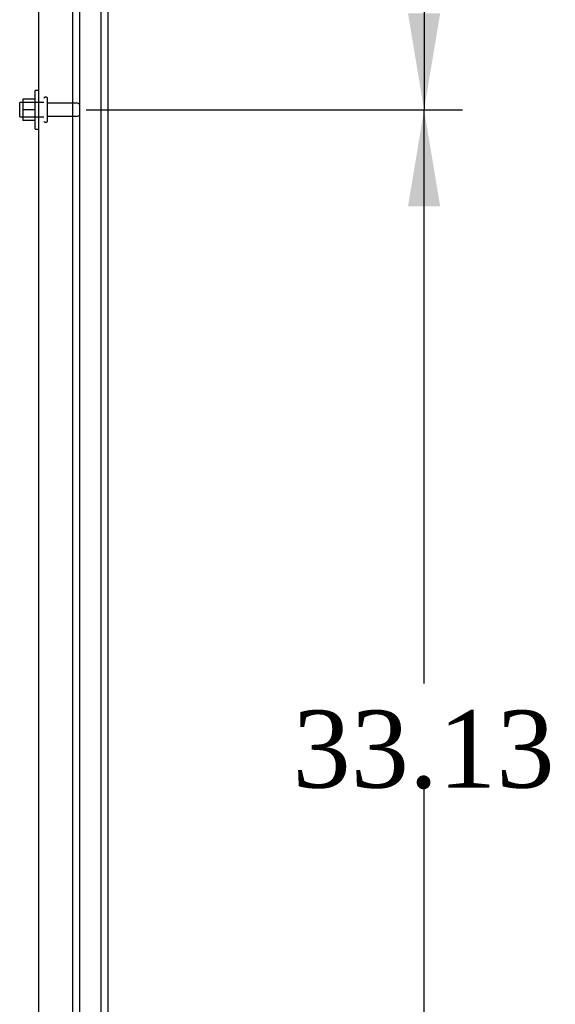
# Model space of a CAD drawing. Header units: inches. Extents: x 2 to 538, y -2 to 358.
# Tile 16 of 24: x 276 to 290, y 170 to 196. Entities that reach past the tile are written whole.
import ezdxf
from ezdxf.enums import TextEntityAlignment as Align
from ezdxf.lldxf.tags import DXFTag

# ---------------------------------------------------------------- set-up
doc = ezdxf.new("R2010")
doc.units = ezdxf.units.IN
doc.header["$MEASUREMENT"] = 0
for name, color, linetype in [('COM43135', 7, 'Continuous'), ('COM55738-23', 7, 'Continuous'), ('COM71189-4', 7, 'Continuous'), ('Default', 7, 'Continuous'), ('NTS166105', 7, 'Continuous'), ('STD26089', 7, 'Continuous'), ('WAF25059', 7, 'Continuous')]:
    doc.layers.add(name, color=color, linetype=linetype)
doc.styles.add('SEACAD_Times_New_Roman', font='times.ttf')
tags = doc.linetypes.add('HIDDEN2', pattern=[0.1875, 0.125, -0.0625]).pattern_tags.tags
tags[6:7] = [DXFTag(74, 4), DXFTag(75, 0), DXFTag(340, '0'), DXFTag(46, 0.0), DXFTag(50, 0.0), DXFTag(44, 0.0), DXFTag(45, 0.0)]
tags[4:5] = [DXFTag(74, 4), DXFTag(75, 0), DXFTag(340, '0'), DXFTag(46, 0.0), DXFTag(50, 0.0), DXFTag(44, 0.0), DXFTag(45, 0.0)]
doc.dimstyles.new('HAMMOND_(STH_-_540x360)', dxfattribs={"dimtxt": 2, "dimasz": 2.5, "dimexe": 1, "dimexo": 1, "dimgap": 0.5, "dimtad": 0, "dimtih": 1, "dimtoh": 1, "dimzin": 0, "dimdsep": 46, "dimtxsty": 'SEACAD_Times_New_Roman', "dimblk1": '_SE_FILLED', "dimblk2": '_SE_FILLED', "dimsah": 1, "dimcen": 1, "dimadec": 0, "dimazin": 0, "dimtfac": 0.8, "dimtofl": 0, "dimtmove": 0, "dimatfit": 3, "dimfxl": 1, "dimtolj": 1, "dimtzin": 0, "dimarcsym": 0})

# ---------------------------------------------------------------- blocks, each defined once
blk = doc.blocks.new('SE2')
at = {"layer": 'COM43135', "color": 7, "linetype": 'HIDDEN2'}
for p, q in [((276.995, 159.482), (276.995, 227.112)), ((277.87, 159.422), (277.87, 227.172))]:
    blk.add_line(p, q, dxfattribs=at)
at = {"layer": 'COM55738-23', "color": 7, "linetype": 'HIDDEN2'}
for p, q in [((278.057, 157.629), (278.057, 229.379)), ((278.61, 157.629), (278.61, 229.379))]:
    blk.add_line(p, q, dxfattribs=at)
at = {"layer": 'COM71189-4', "color": 7, "linetype": 'Continuous'}
blk.add_line((278.777, 229.482), (278.777, 157.547), dxfattribs=at)
at = {"layer": 'NTS166105', "color": 7, "linetype": 'HIDDEN2'}
for p, q in [((276.579, 193.571), (276.579, 193.296)), ((276.899, 193.571), (276.579, 193.571)), ((276.579, 193.296), (276.579, 193.021)), ((276.899, 193.296), (276.579, 193.296)), ((276.899, 193.021), (276.579, 193.021))]:
    blk.add_line(p, q, dxfattribs=at)
at = {"layer": 'STD26089', "color": 7, "linetype": 'HIDDEN2'}
for p, q in [((277.19, 193.622), (277.15, 193.622)), ((276.495, 193.109), (276.495, 193.484)), ((277.12, 193.484), (276.495, 193.484)), ((277.22, 193.002), (277.22, 193.592)), ((277.997, 193.463), (277.22, 193.463)), ((276.495, 193.109), (277.12, 193.109)), ((277.22, 193.131), (277.997, 193.131)), ((277.15, 192.972), (277.19, 192.972))]:
    blk.add_line(p, q, dxfattribs=at)
for centre, radius, start, end in [((277.15, 193.592), 0.03, 90, 180), ((277.19, 193.592), 0.03, 0, 90), ((277.997, 193.403), 0.06, 0, 90), ((277.997, 193.191), 0.06, 270, 0), ((277.15, 193.002), 0.03, 180, 270), ((277.19, 193.002), 0.03, 270, 0)]:
    blk.add_arc(centre, radius, start, end, dxfattribs=at)
at = {"layer": 'WAF25059', "color": 7, "linetype": 'HIDDEN2'}
for p, q in [((276.899, 192.797), (276.899, 193.797)), ((276.995, 193.797), (276.899, 193.797)), ((276.899, 192.797), (276.995, 192.797))]:
    blk.add_line(p, q, dxfattribs=at)
blk = doc.blocks.new('DMBLK4228')
at = {"layer": 'Default', "linetype": 'Continuous'}
for points in [[(287.4, 190.797), (286.983, 193.297), (286.566, 190.797)], [(287.4, 162.672), (286.566, 162.672), (286.983, 160.172)]]:
    blk.add_hatch(color=7, dxfattribs=at).paths.add_polyline_path(points)
at = {"layer": 'Default', "color": 7, "linetype": 'Continuous'}
for p, q in [((278.22, 193.297), (287.983, 193.297)), ((286.983, 178.434), (286.983, 193.297)), ((286.983, 160.172), (286.983, 175.734)), ((278.22, 160.172), (287.983, 160.172))]:
    blk.add_line(p, q, dxfattribs=at)
at = {"layer": 'Default', "color": 7, "linetype": 'Continuous', "style": 'SEACAD_Times_New_Roman'}
blk.add_text('33.13', height=2, dxfattribs=at).set_placement((283.571, 177.734), align=Align.TOP_LEFT)
blk = doc.blocks.new('_SE_FILLED')
at = {"color": 0}
blk.add_line((0, 0), (-1, 0), dxfattribs=at)
blk.add_solid([(0, 0), (-1, -0.1665), (-1, 0.1665), (0, 0)], dxfattribs=at)
blk = doc.blocks.new('DMBLK4233')
at = {"layer": 'Default', "linetype": 'Continuous'}
for points in [[(287.4, 223.922), (286.983, 226.422), (286.566, 223.922)], [(287.4, 195.797), (286.566, 195.797), (286.983, 193.297)]]:
    blk.add_hatch(color=7, dxfattribs=at).paths.add_polyline_path(points)
at = {"layer": 'Default', "color": 7, "linetype": 'Continuous'}
for p, q in [((278.22, 226.422), (287.983, 226.422)), ((286.983, 226.422), (286.983, 211.559)), ((286.983, 208.859), (286.983, 193.297)), ((278.22, 193.297), (287.983, 193.297))]:
    blk.add_line(p, q, dxfattribs=at)
at = {"layer": 'Default', "color": 7, "linetype": 'Continuous', "style": 'SEACAD_Times_New_Roman'}
blk.add_text('33.13', height=2, dxfattribs=at).set_placement((283.571, 210.859), align=Align.TOP_LEFT)

msp = doc.modelspace()

# ---------------------------------------------------------------- block references
at = {"layer": 'Default'}
msp.add_blockref('SE2', (0, 0), dxfattribs=at)

# ---------------------------------------------------------------- dimensions: what is measured, and where the dimension line sits
at = {"layer": 'Default', "color": 7, "linetype": 'Continuous'}
for base, p1, angle, picture, middle in [((286.982907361, 226.421850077), (277.219880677, 226.421850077), 270, 'DMBLK4233', (286.982907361, 209.859350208)), ((286.982907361, 160.171850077), (277.219880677, 160.171850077), 90, 'DMBLK4228', (286.982907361, 176.734349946))]:
    dim = msp.add_linear_dim(base=base, p1=p1, p2=(277.219880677, 193.296850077), angle=angle, text='\\A1;<>', dimstyle='HAMMOND_(STH_-_540x360)', dxfattribs=at)
    dim.commit()
    dim.dimension.update_dxf_attribs({"geometry": picture, "text_midpoint": middle, "dimtype": 161})

doc.saveas('drawing.dxf')
